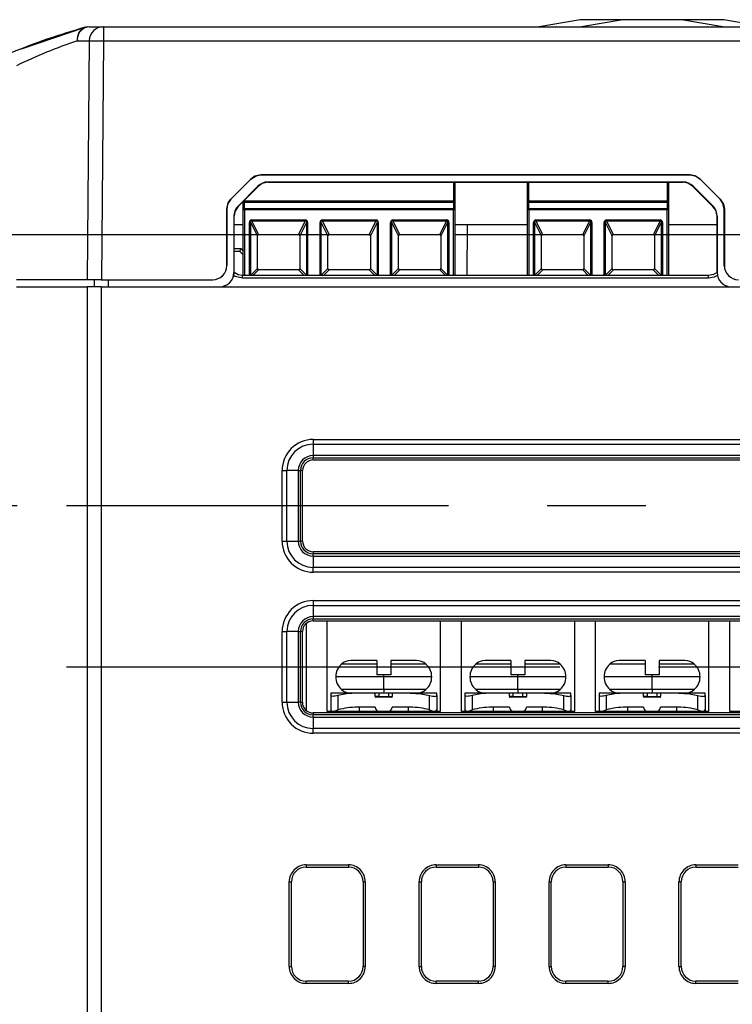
# Model space of a CAD drawing. Header units: millimetres. Extents: x 0 to 768, y 0 to 594.
# Tile 5 of 18: x 177 to 227, y 180 to 249. Entities that reach past the tile are written whole.
import ezdxf

# ---------------------------------------------------------------- set-up
doc = ezdxf.new("R2010")
doc.units = ezdxf.units.MM
doc.header["$LTSCALE"] = 2.75
doc.linetypes.add('CENTERX2', pattern=[20.32, 12.7, -2.54, 2.54, -2.54])
doc.layers.add('CENTER', color=40, linetype='CENTERX2')
doc.layers.add('DIMENSIONS', color=140, linetype='Continuous', lineweight=25)
doc.styles.add('SLDTEXTSTYLE0', font='TXT', dxfattribs={"width": 0.7})
doc.dimstyles.new('SLDDIMSTYLE1', dxfattribs={"dimtxt": 5.934521, "dimasz": 9.0805, "dimexe": 0, "dimexo": 0.0625, "dimgap": 1.48363, "dimtad": 0, "dimtih": 1, "dimtoh": 1, "dimdec": 1, "dimrnd": 1e-09, "dimzin": 12, "dimdsep": 46, "dimtxsty": 'SLDTEXTSTYLE0', "dimsah": 1, "dimcen": 0.09, "dimadec": 0, "dimazin": 3, "dimtfac": 1, "dimtdec": 1, "dimtofl": 0, "dimtmove": 0, "dimatfit": 3, "dimfxl": 0, "dimfrac": 2, "dimtolj": 1, "dimtzin": 12, "dimarcsym": 0})

# ---------------------------------------------------------------- blocks, each defined once
blk = doc.blocks.new('_D_2')
at = {"layer": 'DIMENSIONS'}
for p, q in [((176.381, 214.959), (139.534, 214.959)), ((148.265, 214.959), (148.265, 172.671)), ((139.447, 161.911), (137.455, 161.911)), ((137.455, 161.911), (137.455, 152.479)), ((157.082, 161.911), (159.075, 161.911)), ((159.075, 161.911), (159.075, 152.479)), ((137.455, 152.479), (139.447, 152.479)), ((159.075, 152.479), (157.082, 152.479)), ((148.265, 108.862), (148.265, 151.15)), ((167.843, 108.862), (139.534, 108.862))]:
    blk.add_line(p, q, dxfattribs=at)
for points in [[(148.265, 214.959), (146.868, 205.879), (149.662, 205.879)], [(148.265, 108.862), (149.662, 117.942), (146.868, 117.942)]]:
    blk.add_solid(points, dxfattribs=at)
at = {"layer": 'DIMENSIONS', "char_height": 5.8208, "attachment_point": 1, "style": 'SLDTEXTSTYLE0'}
for s, insert in [('106.1', (136.979, 170.743)), ('4.18', (139.447, 159.982))]:
    blk.add_mtext(s, dxfattribs=dict(at, insert=insert))

msp = doc.modelspace()

# ---------------------------------------------------------------- linework, layer by layer
for p, q in [((176.683, 247.304), (181.202, 248.824)), ((181.326, 248.846), (181.157, 248.81)), ((181.473, 248.862), (181.327, 248.827)), ((181.473, 248.862), (182.488, 248.862)), ((182.488, 248.862), (182.488, 247.862)), ((182.488, 248.862), (260.184, 248.862)), ((216.254, 249.348), (213.336, 248.862)), ((219.254, 249.348), (216.336, 248.862)), ((219.418, 249.362), (216.418, 249.362)), ((223.253, 249.362), (219.418, 249.362)), ((226.253, 249.362), (223.253, 249.362)), ((226.336, 248.862), (223.417, 249.348)), ((229.336, 248.862), (226.417, 249.348)), ((181.488, 247.87), (181.34, 230.962)), ((181.488, 247.87), (182.488, 247.862)), ((182.488, 247.862), (182.34, 230.962)), ((182.488, 247.862), (260.184, 247.862)), ((193.632, 238.379), (224.039, 238.379)), ((193.637, 238.375), (193.632, 238.379)), ((224.034, 238.375), (193.637, 238.375)), ((224.034, 238.375), (224.039, 238.379)), ((191.511, 236.672), (192.925, 238.086)), ((191.515, 236.668), (192.93, 238.082)), ((192.93, 238.082), (192.925, 238.086)), ((223.534, 237.875), (194.137, 237.875)), ((194.15, 237.861), (194.137, 237.875)), ((194.15, 237.861), (223.521, 237.861)), ((207.286, 237.861), (207.286, 236.515)), ((207.386, 236.502), (207.386, 237.861)), ((212.511, 236.502), (212.511, 237.861)), ((212.611, 236.515), (212.611, 237.861)), ((222.411, 237.861), (222.411, 236.515)), ((222.511, 236.502), (222.511, 237.861)), ((223.534, 237.875), (223.521, 237.861)), ((224.746, 238.086), (224.742, 238.082)), ((224.742, 238.082), (226.156, 236.668)), ((224.746, 238.086), (226.16, 236.672)), ((193.43, 237.582), (192.015, 236.168)), ((192.029, 236.154), (193.443, 237.568)), ((193.443, 237.568), (193.43, 237.582)), ((224.242, 237.582), (224.228, 237.568)), ((224.228, 237.568), (225.642, 236.154)), ((225.656, 236.168), (224.242, 237.582)), ((191.511, 236.672), (191.515, 236.668)), ((192.386, 236.502), (192.386, 236.511)), ((192.386, 236.348), (192.386, 236.502)), ((192.386, 235.9), (192.386, 236.348)), ((192.486, 236.515), (192.486, 236.611)), ((207.286, 236.515), (192.486, 236.515)), ((192.486, 236.438), (192.486, 236.515)), ((192.486, 236.438), (207.286, 236.438)), ((192.486, 235.989), (192.486, 236.438)), ((207.286, 236.515), (207.286, 236.438)), ((207.286, 236.438), (207.286, 235.989)), ((207.386, 236.348), (207.386, 236.502)), ((207.386, 235.9), (207.386, 236.348)), ((212.511, 236.348), (212.511, 236.502)), ((212.511, 235.9), (212.511, 236.348)), ((222.411, 236.515), (212.611, 236.515)), ((212.611, 236.438), (212.611, 236.515)), ((212.611, 236.438), (222.411, 236.438)), ((212.611, 235.989), (212.611, 236.438)), ((222.411, 236.515), (222.411, 236.438)), ((222.411, 236.438), (222.411, 235.989)), ((222.511, 236.348), (222.511, 236.502)), ((222.511, 235.9), (222.511, 236.348)), ((226.156, 236.668), (226.16, 236.672)), ((191.218, 231.962), (191.218, 235.965)), ((191.223, 235.961), (191.218, 235.965)), ((191.223, 235.961), (191.223, 231.962)), ((192.015, 236.168), (192.029, 236.154)), ((192.486, 235.9), (192.386, 235.9)), ((192.386, 231.262), (192.386, 235.9)), ((192.486, 235.989), (192.486, 235.9)), ((207.286, 235.989), (192.486, 235.989)), ((207.286, 235.9), (192.486, 235.9)), ((192.486, 235.9), (192.486, 231.262)), ((207.286, 235.9), (207.286, 235.989)), ((207.386, 235.9), (207.286, 235.9)), ((207.286, 231.262), (207.286, 235.9)), ((207.386, 231.262), (207.386, 235.9)), ((212.611, 235.9), (212.511, 235.9)), ((212.511, 231.262), (212.511, 235.9)), ((212.611, 235.989), (212.611, 235.9)), ((222.411, 235.989), (212.611, 235.989)), ((222.411, 235.9), (212.611, 235.9)), ((212.611, 235.9), (212.611, 231.262)), ((222.411, 235.9), (222.411, 235.989)), ((222.511, 235.9), (222.411, 235.9)), ((222.411, 231.262), (222.411, 235.9)), ((222.511, 231.262), (222.511, 235.9)), ((225.642, 236.154), (225.656, 236.168)), ((226.449, 235.961), (226.453, 235.965)), ((226.449, 231.962), (226.449, 235.961)), ((226.453, 235.965), (226.453, 231.962)), ((191.723, 235.461), (191.723, 231.462)), ((191.723, 235.461), (191.736, 235.447)), ((191.736, 231.462), (191.736, 235.447)), ((191.736, 234.862), (192.386, 234.862)), ((192.824, 235.01), (192.913, 235.01)), ((192.824, 231.279), (192.824, 235.01)), ((192.913, 231.279), (192.913, 235.01)), ((193.386, 234.065), (192.913, 235.01)), ((192.977, 235.203), (196.795, 235.203)), ((192.977, 235.132), (196.795, 235.132)), ((192.977, 235.132), (193.462, 234.162)), ((196.309, 234.162), (196.795, 235.132)), ((196.858, 235.01), (196.386, 234.065)), ((196.858, 235.01), (196.858, 231.279)), ((196.947, 235.01), (196.947, 231.279)), ((197.824, 235.01), (197.913, 235.01)), ((197.824, 231.279), (197.824, 235.01)), ((197.913, 231.279), (197.913, 235.01)), ((198.386, 234.065), (197.913, 235.01)), ((197.977, 235.203), (201.795, 235.203)), ((197.977, 235.132), (201.795, 235.132)), ((197.977, 235.132), (198.462, 234.162)), ((201.309, 234.162), (201.795, 235.132)), ((201.858, 235.01), (201.386, 234.065)), ((201.858, 235.01), (201.858, 231.279)), ((201.947, 235.01), (201.947, 231.279)), ((202.824, 235.01), (202.913, 235.01)), ((202.824, 231.279), (202.824, 235.01)), ((202.913, 231.279), (202.913, 235.01)), ((203.386, 234.065), (202.913, 235.01)), ((202.977, 235.203), (206.795, 235.203)), ((202.977, 235.132), (206.795, 235.132)), ((202.977, 235.132), (203.462, 234.162)), ((206.309, 234.162), (206.795, 235.132)), ((206.858, 235.01), (206.386, 234.065)), ((206.858, 235.01), (206.858, 231.279)), ((206.947, 235.01), (206.947, 231.279)), ((207.386, 234.862), (212.511, 234.862)), ((208.248, 234.862), (208.217, 231.262)), ((212.949, 235.01), (213.038, 235.01)), ((212.949, 231.279), (212.949, 235.01)), ((213.038, 231.279), (213.038, 235.01)), ((213.511, 234.065), (213.038, 235.01)), ((213.102, 235.203), (216.92, 235.203)), ((213.102, 235.132), (216.92, 235.132)), ((213.102, 235.132), (213.587, 234.162)), ((216.434, 234.162), (216.92, 235.132)), ((216.983, 235.01), (216.511, 234.065)), ((216.983, 235.01), (216.983, 231.279)), ((217.072, 235.01), (217.072, 231.279)), ((217.949, 235.01), (218.038, 235.01)), ((217.949, 231.279), (217.949, 235.01)), ((218.038, 231.279), (218.038, 235.01)), ((218.511, 234.065), (218.038, 235.01)), ((218.102, 235.203), (221.92, 235.203)), ((218.102, 235.132), (221.92, 235.132)), ((218.102, 235.132), (218.587, 234.162)), ((221.434, 234.162), (221.92, 235.132)), ((221.983, 235.01), (221.511, 234.065)), ((221.983, 235.01), (221.983, 231.279)), ((222.072, 235.01), (222.072, 231.279)), ((222.511, 234.862), (225.935, 234.862)), ((225.935, 235.447), (225.949, 235.461)), ((225.935, 235.447), (225.936, 231.462)), ((225.949, 231.462), (225.949, 235.461)), ((193.462, 234.162), (196.309, 234.162)), ((198.462, 234.162), (201.309, 234.162)), ((203.462, 234.162), (206.309, 234.162)), ((213.587, 234.162), (216.434, 234.162)), ((218.587, 234.162), (221.434, 234.162)), ((193.386, 231.751), (193.386, 234.065)), ((196.386, 234.065), (196.386, 231.751)), ((198.386, 231.751), (198.386, 234.065)), ((201.386, 234.065), (201.386, 231.751)), ((203.386, 231.751), (203.386, 234.065)), ((206.386, 234.065), (206.386, 231.751)), ((213.511, 231.751), (213.511, 234.065)), ((216.511, 234.065), (216.511, 231.751)), ((218.511, 231.751), (218.511, 234.065)), ((221.511, 234.065), (221.511, 231.751)), ((191.736, 233.16), (192.218, 233.16)), ((192.136, 232.962), (191.736, 232.962)), ((192.386, 232.712), (192.136, 232.962)), ((192.218, 233.16), (192.386, 232.993)), ((191.223, 231.962), (191.218, 231.962)), ((191.736, 231.462), (191.723, 231.462)), ((192.913, 231.279), (193.386, 231.751)), ((193.475, 231.662), (193.075, 231.262)), ((196.296, 231.662), (193.475, 231.662)), ((196.696, 231.262), (196.296, 231.662)), ((196.386, 231.751), (196.858, 231.279)), ((197.913, 231.279), (198.386, 231.751)), ((198.475, 231.662), (198.075, 231.262)), ((201.296, 231.662), (198.475, 231.662)), ((201.696, 231.262), (201.296, 231.662)), ((201.386, 231.751), (201.858, 231.279)), ((202.913, 231.279), (203.386, 231.751)), ((203.475, 231.662), (203.075, 231.262)), ((206.296, 231.662), (203.475, 231.662)), ((206.696, 231.262), (206.296, 231.662)), ((206.386, 231.751), (206.858, 231.279)), ((213.038, 231.279), (213.511, 231.751)), ((213.6, 231.662), (213.2, 231.262)), ((216.421, 231.662), (213.6, 231.662)), ((216.821, 231.262), (216.421, 231.662)), ((216.511, 231.751), (216.983, 231.279)), ((218.038, 231.279), (218.511, 231.751)), ((218.6, 231.662), (218.2, 231.262)), ((221.421, 231.662), (218.6, 231.662)), ((221.821, 231.262), (221.421, 231.662)), ((221.511, 231.751), (221.983, 231.279)), ((225.949, 231.462), (225.936, 231.462)), ((226.453, 231.962), (226.449, 231.962)), ((181.34, 230.962), (176.336, 230.962)), ((182.34, 230.962), (181.34, 230.962)), ((181.836, 230.962), (181.836, 230.462)), ((182.34, 230.962), (190.218, 230.962)), ((182.836, 230.462), (182.836, 230.962)), ((190.218, 230.962), (190.222, 230.962)), ((225.336, 231.262), (192.336, 231.262)), ((225.336, 231.063), (192.336, 231.063)), ((192.913, 231.262), (192.913, 231.279)), ((196.858, 231.279), (196.858, 231.262)), ((197.913, 231.262), (197.913, 231.279)), ((201.858, 231.279), (201.858, 231.262)), ((202.913, 231.262), (202.913, 231.279)), ((206.858, 231.279), (206.858, 231.262)), ((213.038, 231.262), (213.038, 231.279)), ((216.983, 231.279), (216.983, 231.262)), ((218.038, 231.262), (218.038, 231.279)), ((221.983, 231.279), (221.983, 231.262)), ((176.336, 230.462), (181.336, 230.462)), ((181.336, 230.462), (181.336, 114.862)), ((182.336, 230.462), (181.336, 230.462)), ((182.336, 230.462), (260.336, 230.462)), ((182.336, 230.462), (182.336, 114.862)), ((197.336, 219.656), (245.336, 219.656)), ((197.336, 219.656), (197.336, 219.318)), ((197.336, 219.318), (245.336, 219.318)), ((197.336, 219.318), (197.336, 218.518)), ((245.336, 218.518), (197.336, 218.518)), ((197.336, 218.518), (197.336, 218.358)), ((197.336, 218.358), (245.336, 218.358)), ((197.336, 218.208), (197.336, 218.358)), ((197.336, 218.208), (245.336, 218.208)), ((195.141, 212.462), (195.141, 217.462)), ((195.141, 217.462), (195.479, 217.462)), ((195.479, 212.462), (195.479, 217.462)), ((196.279, 217.462), (195.479, 217.462)), ((196.279, 217.462), (196.279, 212.462)), ((196.279, 217.462), (196.44, 217.462)), ((196.44, 212.462), (196.44, 217.462)), ((196.589, 217.462), (196.44, 217.462)), ((196.585, 212.462), (196.589, 217.462)), ((195.141, 212.462), (195.479, 212.462)), ((195.479, 212.462), (196.279, 212.462)), ((196.279, 212.462), (196.44, 212.462)), ((196.585, 212.462), (196.44, 212.462)), ((197.336, 211.711), (197.336, 211.566)), ((245.336, 211.711), (197.336, 211.711)), ((197.336, 211.406), (197.336, 211.566)), ((245.336, 211.566), (197.336, 211.566)), ((197.336, 211.406), (245.336, 211.406)), ((197.336, 211.406), (197.336, 210.605)), ((197.336, 210.267), (197.336, 210.605)), ((245.336, 210.605), (197.336, 210.605)), ((245.336, 210.267), (197.336, 210.267)), ((197.336, 208.256), (245.336, 208.256)), ((197.336, 208.256), (197.336, 207.918)), ((197.336, 207.918), (245.336, 207.918)), ((197.336, 207.918), (197.336, 207.118)), ((245.336, 207.118), (197.336, 207.118)), ((197.336, 207.118), (197.336, 206.958)), ((197.336, 206.958), (245.336, 206.958)), ((197.336, 206.817), (197.336, 206.958)), ((196.836, 206.624), (196.836, 200.493)), ((197.336, 206.817), (245.336, 206.817)), ((198.336, 200.412), (198.336, 206.817)), ((206.336, 206.817), (206.336, 200.412)), ((207.836, 200.412), (207.836, 206.817)), ((215.836, 206.817), (215.836, 200.412)), ((217.336, 200.412), (217.336, 206.817)), ((225.336, 206.817), (225.336, 200.412)), ((226.836, 200.412), (226.836, 206.817)), ((195.141, 201.062), (195.141, 206.062)), ((195.141, 206.062), (195.479, 206.062)), ((195.479, 201.062), (195.479, 206.062)), ((196.279, 206.062), (195.479, 206.062)), ((196.279, 206.062), (196.279, 201.062)), ((196.279, 206.062), (196.44, 206.062)), ((196.44, 201.062), (196.44, 206.062)), ((196.58, 206.062), (196.44, 206.062)), ((196.576, 201.062), (196.58, 206.062)), ((201.836, 204.012), (200.006, 204.012)), ((201.836, 204.012), (201.836, 203.762)), ((201.836, 203.762), (201.836, 203.012)), ((204.665, 204.012), (202.836, 204.012)), ((205.327, 203.762), (202.836, 203.762)), ((211.336, 204.012), (209.506, 204.012)), ((211.336, 204.012), (211.336, 203.762)), ((211.336, 203.762), (211.336, 203.012)), ((214.165, 204.012), (212.336, 204.012)), ((214.827, 203.762), (212.336, 203.762)), ((220.836, 204.012), (219.006, 204.012)), ((220.836, 204.012), (220.836, 203.762)), ((220.836, 203.762), (220.836, 203.012)), ((223.665, 204.012), (221.836, 204.012)), ((224.327, 203.762), (221.836, 203.762)), ((202.336, 202.862), (198.938, 202.862)), ((202.336, 203.012), (201.836, 203.012)), ((202.336, 202.862), (202.336, 203.012)), ((202.836, 203.012), (202.336, 203.012)), ((202.336, 201.962), (202.336, 202.862)), ((205.733, 202.862), (202.336, 202.862)), ((211.836, 202.862), (208.438, 202.862)), ((211.836, 203.012), (211.336, 203.012)), ((211.836, 202.862), (211.836, 203.012)), ((212.336, 203.012), (211.836, 203.012)), ((215.233, 202.862), (211.836, 202.862)), ((211.836, 201.962), (211.836, 202.862)), ((221.336, 202.862), (217.938, 202.862)), ((221.336, 203.012), (220.836, 203.012)), ((221.336, 202.862), (221.336, 203.012)), ((221.836, 203.012), (221.336, 203.012)), ((224.733, 202.862), (221.336, 202.862)), ((221.336, 201.962), (221.336, 202.862)), ((200.464, 201.712), (198.586, 201.712)), ((198.586, 201.712), (198.586, 201.548)), ((198.586, 201.548), (198.586, 200.517)), ((199.086, 201.548), (199.086, 200.517)), ((202.336, 201.962), (199.345, 201.962)), ((201.736, 201.712), (200.464, 201.712)), ((201.736, 201.462), (201.736, 201.712)), ((201.986, 201.712), (201.736, 201.712)), ((201.986, 201.462), (201.736, 201.462)), ((202.886, 201.412), (201.786, 201.412)), ((201.986, 201.712), (201.986, 201.462)), ((202.686, 201.712), (201.986, 201.712)), ((201.986, 201.462), (201.986, 201.412)), ((201.986, 201.462), (202.686, 201.462)), ((202.354, 201.962), (202.336, 201.962)), ((205.327, 201.962), (202.354, 201.962)), ((202.686, 201.462), (202.686, 201.712)), ((202.936, 201.712), (202.686, 201.712)), ((202.686, 201.462), (202.936, 201.462)), ((202.686, 201.412), (202.686, 201.462)), ((202.936, 201.712), (202.936, 201.462)), ((204.208, 201.712), (202.936, 201.712)), ((206.086, 201.712), (204.208, 201.712)), ((205.586, 200.517), (205.586, 201.548)), ((206.086, 201.548), (206.086, 201.712)), ((206.086, 201.548), (206.086, 200.517)), ((209.964, 201.712), (208.086, 201.712)), ((208.086, 201.712), (208.086, 201.548)), ((208.086, 201.548), (208.086, 200.517)), ((208.586, 201.548), (208.586, 200.517)), ((211.836, 201.962), (208.845, 201.962)), ((211.236, 201.712), (209.964, 201.712)), ((211.236, 201.462), (211.236, 201.712)), ((211.486, 201.712), (211.236, 201.712)), ((211.486, 201.462), (211.236, 201.462)), ((212.386, 201.412), (211.286, 201.412)), ((211.486, 201.712), (211.486, 201.462)), ((212.186, 201.712), (211.486, 201.712)), ((211.486, 201.462), (211.486, 201.412)), ((211.486, 201.462), (212.186, 201.462)), ((211.854, 201.962), (211.836, 201.962)), ((214.827, 201.962), (211.854, 201.962)), ((212.186, 201.462), (212.186, 201.712)), ((212.436, 201.712), (212.186, 201.712)), ((212.186, 201.462), (212.436, 201.462)), ((212.186, 201.412), (212.186, 201.462)), ((212.436, 201.712), (212.436, 201.462)), ((213.708, 201.712), (212.436, 201.712)), ((215.586, 201.712), (213.708, 201.712)), ((215.086, 200.517), (215.086, 201.548)), ((215.586, 201.548), (215.586, 201.712)), ((215.586, 201.548), (215.586, 200.517)), ((219.464, 201.712), (217.586, 201.712)), ((217.586, 201.712), (217.586, 201.548)), ((217.586, 201.548), (217.586, 200.517)), ((218.086, 201.548), (218.086, 200.517)), ((221.336, 201.962), (218.345, 201.962)), ((220.736, 201.712), (219.464, 201.712)), ((220.736, 201.462), (220.736, 201.712)), ((220.986, 201.712), (220.736, 201.712)), ((220.986, 201.462), (220.736, 201.462)), ((221.886, 201.412), (220.786, 201.412)), ((220.986, 201.712), (220.986, 201.462)), ((221.686, 201.712), (220.986, 201.712)), ((220.986, 201.462), (220.986, 201.412)), ((220.986, 201.462), (221.686, 201.462)), ((221.354, 201.962), (221.336, 201.962)), ((224.327, 201.962), (221.354, 201.962)), ((221.686, 201.462), (221.686, 201.712)), ((221.936, 201.712), (221.686, 201.712)), ((221.686, 201.412), (221.686, 201.462)), ((221.686, 201.462), (221.936, 201.462)), ((221.936, 201.712), (221.936, 201.462)), ((223.208, 201.712), (221.936, 201.712)), ((225.086, 201.712), (223.208, 201.712)), ((224.586, 200.517), (224.586, 201.548)), ((225.086, 201.548), (225.086, 201.712)), ((225.086, 201.548), (225.086, 200.517)), ((195.141, 201.062), (195.479, 201.062)), ((195.479, 201.062), (196.279, 201.062)), ((196.44, 201.062), (196.279, 201.062)), ((196.44, 201.062), (196.576, 201.062)), ((201.736, 200.712), (200.469, 200.712)), ((200.586, 200.712), (200.586, 200.412)), ((204.203, 200.712), (202.936, 200.712)), ((204.086, 200.412), (204.086, 200.712)), ((211.236, 200.712), (209.969, 200.712)), ((210.086, 200.712), (210.086, 200.412)), ((213.703, 200.712), (212.436, 200.712)), ((213.586, 200.412), (213.586, 200.712)), ((220.736, 200.712), (219.469, 200.712)), ((219.586, 200.712), (219.586, 200.412)), ((223.203, 200.712), (221.936, 200.712)), ((223.086, 200.412), (223.086, 200.712)), ((197.336, 200.302), (197.336, 200.166)), ((245.336, 200.302), (197.336, 200.302)), ((197.336, 200.006), (197.336, 200.166)), ((245.336, 200.166), (197.336, 200.166)), ((197.336, 200.006), (245.336, 200.006)), ((197.336, 200.006), (197.336, 199.205)), ((206.336, 200.412), (198.336, 200.412)), ((198.586, 200.517), (198.586, 200.412)), ((203.964, 200.412), (204.075, 200.476)), ((204.065, 200.474), (204.068, 200.487)), ((206.086, 200.515), (206.086, 200.412)), ((215.836, 200.412), (207.836, 200.412)), ((208.086, 200.517), (208.086, 200.412)), ((213.464, 200.412), (213.575, 200.476)), ((213.565, 200.474), (213.568, 200.487)), ((215.586, 200.515), (215.586, 200.412)), ((225.336, 200.412), (217.336, 200.412)), ((217.586, 200.515), (217.586, 200.412)), ((222.964, 200.412), (223.075, 200.476)), ((223.065, 200.474), (223.068, 200.487)), ((225.086, 200.515), (225.086, 200.412)), ((234.836, 200.412), (226.836, 200.412)), ((197.336, 198.867), (197.336, 199.205)), ((245.336, 199.205), (197.336, 199.205)), ((245.336, 198.867), (197.336, 198.867)), ((196.836, 189.556), (199.836, 189.556)), ((196.836, 189.556), (196.836, 189.399)), ((199.836, 189.556), (199.836, 189.399)), ((206.036, 189.556), (209.036, 189.556)), ((206.036, 189.556), (206.036, 189.399)), ((209.036, 189.556), (209.036, 189.399)), ((215.236, 189.556), (218.236, 189.556)), ((215.236, 189.556), (215.236, 189.399)), ((218.236, 189.556), (218.236, 189.399)), ((224.436, 189.556), (227.436, 189.556)), ((224.436, 189.556), (224.436, 189.399)), ((196.836, 189.399), (199.836, 189.399)), ((206.036, 189.399), (209.036, 189.399)), ((215.236, 189.399), (218.236, 189.399)), ((224.436, 189.399), (227.436, 189.399)), ((195.641, 182.362), (195.641, 188.362)), ((195.641, 188.362), (195.799, 188.362)), ((195.799, 182.362), (195.799, 188.362)), ((200.873, 188.362), (201.03, 188.362)), ((200.873, 188.362), (200.873, 182.362)), ((201.03, 188.362), (201.03, 182.362)), ((204.841, 182.362), (204.841, 188.362)), ((204.841, 188.362), (204.999, 188.362)), ((204.999, 182.362), (204.999, 188.362)), ((210.073, 188.362), (210.073, 182.362)), ((210.073, 188.362), (210.23, 188.362)), ((210.23, 188.362), (210.23, 182.362)), ((214.041, 182.362), (214.041, 188.362)), ((214.041, 188.362), (214.199, 188.362)), ((214.199, 182.362), (214.199, 188.362)), ((219.273, 188.362), (219.273, 182.362)), ((219.273, 188.362), (219.43, 188.362)), ((219.43, 188.362), (219.43, 182.362)), ((223.241, 182.362), (223.241, 188.362)), ((223.241, 188.362), (223.399, 188.362)), ((223.399, 182.362), (223.399, 188.362)), ((195.641, 182.362), (195.799, 182.362)), ((201.03, 182.362), (200.873, 182.362)), ((204.841, 182.362), (204.999, 182.362)), ((210.23, 182.362), (210.073, 182.362)), ((214.041, 182.362), (214.199, 182.362)), ((219.43, 182.362), (219.273, 182.362)), ((223.241, 182.362), (223.399, 182.362)), ((196.836, 181.167), (196.836, 181.325)), ((199.836, 181.325), (196.836, 181.325)), ((199.836, 181.167), (196.836, 181.167)), ((199.836, 181.167), (199.836, 181.325)), ((206.036, 181.167), (206.036, 181.325)), ((209.036, 181.325), (206.036, 181.325)), ((209.036, 181.167), (206.036, 181.167)), ((209.036, 181.167), (209.036, 181.325)), ((215.236, 181.167), (215.236, 181.325)), ((218.236, 181.325), (215.236, 181.325)), ((218.236, 181.167), (215.236, 181.167)), ((218.236, 181.167), (218.236, 181.325)), ((224.436, 181.167), (224.436, 181.325)), ((227.436, 181.325), (224.436, 181.325)), ((227.436, 181.167), (224.436, 181.167))]:
    msp.add_line(p, q)
at = {"flags": 128}
for points in [[(180.638, 247.87), (181.271, 247.87), (181.488, 247.87)], [(192.925, 238.086), (193.294, 238.32), (193.632, 238.379)], [(193.637, 238.375), (193.211, 238.279), (192.93, 238.082)], [(224.742, 238.082), (224.373, 238.316), (224.034, 238.375)], [(224.039, 238.379), (224.465, 238.284), (224.746, 238.086)], [(194.15, 237.861), (193.724, 237.766), (193.443, 237.568)], [(224.228, 237.568), (223.859, 237.802), (223.521, 237.861)], [(191.218, 235.965), (191.314, 236.391), (191.511, 236.672)], [(191.515, 236.668), (191.281, 236.299), (191.223, 235.961)], [(226.449, 235.961), (226.353, 236.387), (226.156, 236.668)], [(226.16, 236.672), (226.394, 236.303), (226.453, 235.965)], [(192.029, 236.154), (191.795, 235.785), (191.736, 235.447)], [(225.935, 235.447), (225.84, 235.873), (225.642, 236.154)], [(192.913, 235.01), (192.91, 235.057), (192.918, 235.099), (192.927, 235.116), (192.941, 235.128), (192.958, 235.133), (192.977, 235.132)], [(192.977, 235.132), (192.977, 235.14), (192.977, 235.148), (192.977, 235.156), (192.977, 235.165), (192.977, 235.174), (192.977, 235.184), (192.977, 235.193), (192.977, 235.203)], [(196.795, 235.203), (196.795, 235.193), (196.795, 235.184), (196.795, 235.174), (196.795, 235.165), (196.795, 235.156), (196.795, 235.148), (196.795, 235.14), (196.795, 235.132)], [(196.795, 235.132), (196.813, 235.133), (196.83, 235.128), (196.844, 235.116), (196.853, 235.099), (196.861, 235.057), (196.858, 235.01)], [(196.947, 235.01), (196.934, 235.01), (196.92, 235.01), (196.907, 235.01), (196.895, 235.01), (196.884, 235.01), (196.874, 235.01), (196.865, 235.01), (196.858, 235.01)], [(197.913, 235.01), (197.91, 235.057), (197.918, 235.099), (197.927, 235.116), (197.941, 235.128), (197.958, 235.133), (197.977, 235.132)], [(197.977, 235.132), (197.977, 235.14), (197.977, 235.148), (197.977, 235.156), (197.977, 235.165), (197.977, 235.174), (197.977, 235.184), (197.977, 235.193), (197.977, 235.203)], [(201.795, 235.203), (201.795, 235.193), (201.795, 235.184), (201.795, 235.174), (201.795, 235.165), (201.795, 235.156), (201.795, 235.148), (201.795, 235.14), (201.795, 235.132)], [(201.795, 235.132), (201.813, 235.133), (201.83, 235.128), (201.844, 235.116), (201.853, 235.099), (201.861, 235.057), (201.858, 235.01)], [(201.947, 235.01), (201.934, 235.01), (201.92, 235.01), (201.907, 235.01), (201.895, 235.01), (201.884, 235.01), (201.874, 235.01), (201.865, 235.01), (201.858, 235.01)], [(202.913, 235.01), (202.91, 235.057), (202.918, 235.099), (202.927, 235.116), (202.941, 235.128), (202.958, 235.133), (202.977, 235.132)], [(202.977, 235.203), (202.977, 235.193), (202.977, 235.184), (202.977, 235.174), (202.977, 235.165), (202.977, 235.156), (202.977, 235.148), (202.977, 235.14), (202.977, 235.132)], [(206.795, 235.203), (206.795, 235.193), (206.795, 235.184), (206.795, 235.174), (206.795, 235.165), (206.795, 235.156), (206.795, 235.148), (206.795, 235.14), (206.795, 235.132)], [(206.795, 235.132), (206.813, 235.133), (206.83, 235.128), (206.844, 235.116), (206.853, 235.099), (206.861, 235.057), (206.858, 235.01)], [(206.858, 235.01), (206.865, 235.01), (206.874, 235.01), (206.884, 235.01), (206.895, 235.01), (206.907, 235.01), (206.92, 235.01), (206.934, 235.01), (206.947, 235.01)], [(213.038, 235.01), (213.035, 235.057), (213.043, 235.099), (213.052, 235.116), (213.066, 235.128), (213.083, 235.133), (213.102, 235.132)], [(213.102, 235.132), (213.102, 235.14), (213.102, 235.148), (213.102, 235.156), (213.102, 235.165), (213.102, 235.174), (213.102, 235.184), (213.102, 235.193), (213.102, 235.203)], [(216.92, 235.203), (216.92, 235.193), (216.92, 235.184), (216.92, 235.174), (216.92, 235.165), (216.92, 235.156), (216.92, 235.148), (216.92, 235.14), (216.92, 235.132)], [(216.92, 235.132), (216.938, 235.133), (216.955, 235.128), (216.969, 235.116), (216.978, 235.099), (216.986, 235.057), (216.983, 235.01)], [(217.072, 235.01), (217.059, 235.01), (217.045, 235.01), (217.032, 235.01), (217.02, 235.01), (217.009, 235.01), (216.999, 235.01), (216.99, 235.01), (216.983, 235.01)], [(218.038, 235.01), (218.035, 235.057), (218.043, 235.099), (218.052, 235.116), (218.066, 235.128), (218.083, 235.133), (218.102, 235.132)], [(218.102, 235.132), (218.102, 235.14), (218.102, 235.148), (218.102, 235.156), (218.102, 235.165), (218.102, 235.174), (218.102, 235.184), (218.102, 235.193), (218.102, 235.203)], [(221.92, 235.203), (221.92, 235.193), (221.92, 235.184), (221.92, 235.174), (221.92, 235.165), (221.92, 235.156), (221.92, 235.148), (221.92, 235.14), (221.92, 235.132)], [(221.92, 235.132), (221.938, 235.133), (221.955, 235.128), (221.969, 235.116), (221.978, 235.099), (221.986, 235.057), (221.983, 235.01)], [(222.072, 235.01), (222.059, 235.01), (222.045, 235.01), (222.032, 235.01), (222.02, 235.01), (222.009, 235.01), (221.999, 235.01), (221.99, 235.01), (221.983, 235.01)], [(192.336, 231.262), (192.028, 231.31), (191.736, 231.468)], [(225.936, 231.47), (225.674, 231.321), (225.336, 231.262)], [(192.336, 231.063), (191.824, 231.178), (191.704, 231.271)], [(192.336, 231.063), (192.336, 231.145), (192.336, 231.217), (192.336, 231.251), (192.336, 231.262)], [(192.824, 231.279), (192.838, 231.279), (192.851, 231.279), (192.864, 231.279), (192.876, 231.279), (192.888, 231.279), (192.898, 231.279), (192.906, 231.279), (192.913, 231.279)], [(196.947, 231.279), (196.934, 231.279), (196.92, 231.279), (196.907, 231.279), (196.895, 231.279), (196.884, 231.279), (196.874, 231.279), (196.865, 231.279), (196.858, 231.279)], [(197.824, 231.279), (197.838, 231.279), (197.851, 231.279), (197.864, 231.279), (197.876, 231.279), (197.888, 231.279), (197.898, 231.279), (197.906, 231.279), (197.913, 231.279)], [(201.947, 231.279), (201.934, 231.279), (201.92, 231.279), (201.907, 231.279), (201.895, 231.279), (201.884, 231.279), (201.874, 231.279), (201.865, 231.279), (201.858, 231.279)], [(202.824, 231.279), (202.838, 231.279), (202.851, 231.279), (202.864, 231.279), (202.876, 231.279), (202.888, 231.279), (202.898, 231.279), (202.906, 231.279), (202.913, 231.279)], [(206.947, 231.279), (206.934, 231.279), (206.92, 231.279), (206.907, 231.279), (206.895, 231.279), (206.884, 231.279), (206.874, 231.279), (206.865, 231.279), (206.858, 231.279)], [(212.949, 231.279), (212.963, 231.279), (212.976, 231.279), (212.989, 231.279), (213.001, 231.279), (213.013, 231.279), (213.023, 231.279), (213.031, 231.279), (213.038, 231.279)], [(217.072, 231.279), (217.059, 231.279), (217.045, 231.279), (217.032, 231.279), (217.02, 231.279), (217.009, 231.279), (216.999, 231.279), (216.99, 231.279), (216.983, 231.279)], [(217.949, 231.279), (217.963, 231.279), (217.976, 231.279), (217.989, 231.279), (218.001, 231.279), (218.013, 231.279), (218.023, 231.279), (218.031, 231.279), (218.038, 231.279)], [(222.072, 231.279), (222.059, 231.279), (222.045, 231.279), (222.032, 231.279), (222.02, 231.279), (222.009, 231.279), (221.999, 231.279), (221.99, 231.279), (221.983, 231.279)], [(225.977, 231.268), (225.742, 231.134), (225.336, 231.063)], [(225.336, 231.063), (225.336, 231.102), (225.336, 231.139), (225.336, 231.174), (225.336, 231.204), (225.336, 231.228), (225.336, 231.247), (225.336, 231.258), (225.336, 231.262)], [(201.836, 203.762), (200.853, 203.762), (200.051, 203.762), (199.527, 203.762), (199.345, 203.762), (199.345, 203.762)], [(202.836, 204.012), (202.836, 203.951), (202.836, 203.762)], [(202.836, 203.762), (202.836, 203.435), (202.836, 203.012)], [(211.336, 203.762), (210.353, 203.762), (209.551, 203.762), (209.027, 203.762), (208.845, 203.762), (208.845, 203.762)], [(212.336, 204.012), (212.336, 203.951), (212.336, 203.762)], [(212.336, 203.762), (212.336, 203.435), (212.336, 203.012)], [(220.836, 203.762), (219.853, 203.762), (219.051, 203.762), (218.527, 203.762), (218.345, 203.762), (218.345, 203.762)], [(221.836, 204.012), (221.836, 203.951), (221.836, 203.762)], [(221.836, 203.762), (221.836, 203.435), (221.836, 203.012)], [(199.086, 201.548), (198.896, 201.502), (198.809, 201.482), (198.732, 201.474), (198.669, 201.482), (198.623, 201.502), (198.586, 201.548)], [(200.464, 201.712), (199.688, 201.657), (199.086, 201.548)], [(204.208, 201.712), (204.984, 201.657), (205.586, 201.548)], [(205.586, 201.548), (205.776, 201.502), (205.873, 201.481), (205.939, 201.474), (205.996, 201.481), (206.048, 201.502), (206.086, 201.548)], [(208.586, 201.548), (208.396, 201.502), (208.309, 201.482), (208.232, 201.474), (208.169, 201.482), (208.123, 201.502), (208.086, 201.548)], [(209.964, 201.712), (209.188, 201.657), (208.586, 201.548)], [(213.708, 201.712), (214.484, 201.657), (215.086, 201.548)], [(215.086, 201.548), (215.276, 201.502), (215.373, 201.481), (215.439, 201.474), (215.496, 201.481), (215.548, 201.502), (215.586, 201.548)], [(218.086, 201.548), (217.896, 201.502), (217.809, 201.482), (217.732, 201.474), (217.669, 201.482), (217.623, 201.502), (217.586, 201.548)], [(219.464, 201.712), (218.688, 201.657), (218.086, 201.548)], [(223.208, 201.712), (223.984, 201.657), (224.586, 201.548)], [(224.586, 201.548), (224.776, 201.502), (224.873, 201.481), (224.939, 201.474), (224.996, 201.481), (225.048, 201.502), (225.086, 201.548)], [(198.586, 200.517), (198.623, 200.462), (198.669, 200.438), (198.732, 200.427), (198.809, 200.438), (198.896, 200.462), (199.086, 200.517)], [(205.586, 200.517), (205.775, 200.462), (205.862, 200.438), (205.939, 200.427), (206.002, 200.438), (206.048, 200.462), (206.086, 200.517)], [(208.086, 200.517), (208.123, 200.462), (208.169, 200.438), (208.232, 200.427), (208.309, 200.438), (208.396, 200.462), (208.586, 200.517)], [(215.086, 200.517), (215.275, 200.462), (215.362, 200.438), (215.439, 200.427), (215.502, 200.438), (215.548, 200.462), (215.586, 200.517)], [(217.586, 200.517), (217.623, 200.462), (217.669, 200.438), (217.732, 200.427), (217.809, 200.438), (217.896, 200.462), (218.086, 200.517)], [(224.586, 200.517), (224.775, 200.462), (224.862, 200.438), (224.939, 200.427), (225.002, 200.438), (225.048, 200.462), (225.086, 200.517)]]:
    msp.add_lwpolyline(points, dxfattribs=at)
for centre, radius, start, end in [((194.797, 200.708), 50, 105.7781, 112.13348), ((181.505, 248.002), 0.877, 110.25621, 188.61512), ((181.525, 247.958), 0.891, 102.84602, 185.67825), ((182.488, 247.862), 1, 90, 179.5), ((216.418, 248.362), 1, 90, 99.46232), ((219.418, 248.362), 1, 90, 99.46232), ((223.253, 248.362), 1, 80.53768, 90), ((226.253, 248.362), 1, 80.53768, 90), ((192.439, 212.967), 36.844, 108.67975, 115.91632), ((194.137, 236.875), 1, 90.00229, 134.9968), ((223.534, 236.875), 1, 45.0032, 89.99771), ((192.461, 236.304), 0.212, 83.34151, 110.7996), ((192.481, 236.343), 0.0952, 86.98825, 176.63238), ((207.31, 236.304), 0.212, 69.2004, 96.65849), ((207.291, 236.343), 0.0952, 3.36762, 93.01175), ((212.586, 236.304), 0.212, 83.34151, 110.7996), ((212.606, 236.343), 0.0952, 86.98825, 176.63238), ((222.435, 236.304), 0.212, 69.2004, 96.65849), ((222.416, 236.343), 0.0952, 3.36762, 93.01175), ((192.723, 235.461), 1, 135.0032, 179.99771), ((192.481, 235.894), 0.0952, 86.98825, 176.63238), ((207.291, 235.894), 0.0952, 3.36762, 93.01175), ((212.606, 235.894), 0.0952, 86.98825, 176.63238), ((222.416, 235.894), 0.0952, 3.36762, 93.01175), ((224.949, 235.461), 1, 0.00229, 44.9968), ((192.989, 235.036), 0.167, 94.23054, 189.11185), ((196.779, 235.034), 0.17, 351.90246, 84.75464), ((197.989, 235.036), 0.167, 94.23054, 189.11185), ((201.779, 235.034), 0.17, 351.90246, 84.75464), ((202.989, 235.036), 0.167, 94.23054, 189.11185), ((206.779, 235.034), 0.17, 351.90246, 84.7548), ((213.114, 235.036), 0.167, 94.23036, 189.11203), ((216.903, 235.033), 0.171, 352.26734, 84.38976), ((218.114, 235.036), 0.167, 94.23036, 189.11203), ((221.903, 235.033), 0.171, 352.26734, 84.38976), ((193.47, 234.077), 0.085, 95.22331, 188.11905), ((196.303, 234.078), 0.0837, 350.87047, 85.7877), ((198.47, 234.077), 0.085, 95.22332, 188.11905), ((201.303, 234.078), 0.0837, 350.87054, 85.78699), ((203.47, 234.077), 0.085, 95.22331, 188.11905), ((206.303, 234.078), 0.0837, 350.87047, 85.7877), ((213.595, 234.077), 0.085, 95.22331, 188.11905), ((216.428, 234.078), 0.0837, 350.87047, 85.7877), ((218.595, 234.077), 0.085, 95.22332, 188.11905), ((221.428, 234.078), 0.0837, 350.87054, 85.78699), ((203.342, 228.395), 12.101, 156.81324, 157.83058), ((190.218, 231.962), 1, 269.99881, 359.99901), ((190.223, 231.962), 1, 269.99881, 359.99901), ((190.723, 231.462), 1, 269.99901, 359.99881), ((190.736, 231.462), 1, 269.99954, 359.99391), ((193.472, 231.749), 0.0868, 178.26047, 271.73949), ((196.299, 231.749), 0.0868, 268.26047, 1.73953), ((198.472, 231.749), 0.0868, 178.26047, 271.73949), ((201.299, 231.749), 0.0868, 268.26047, 1.73953), ((203.472, 231.749), 0.0868, 178.26047, 271.73949), ((206.299, 231.749), 0.0868, 268.26047, 1.73953), ((213.597, 231.749), 0.0868, 178.26047, 271.73949), ((216.424, 231.749), 0.0868, 268.26047, 1.73953), ((218.597, 231.749), 0.0868, 178.26047, 271.73949), ((221.424, 231.749), 0.0868, 268.26047, 1.73953), ((226.936, 231.462), 1, 180.00628, 270.00027), ((226.949, 231.462), 1, 180.00099, 270.00119), ((227.449, 231.962), 1, 180.00119, 270.00099), ((227.453, 231.962), 1, 180.00119, 270.00099), ((197.335, 217.462), 2.194, 89.98892, 180.01108), ((197.336, 217.462), 1.857, 90, 180), ((197.336, 217.462), 1.056, 90, 180), ((197.336, 217.462), 0.896, 90, 180), ((197.336, 217.461), 0.747, 89.99781, 179.95846), ((197.335, 212.461), 2.194, 179.98892, 270.01108), ((197.336, 212.462), 1.857, 180, 270), ((197.336, 212.462), 1.056, 180, 270), ((197.336, 212.462), 0.896, 180, 270), ((197.336, 212.461), 0.751, 179.95846, 269.99777), ((197.335, 206.062), 2.194, 89.98892, 180.01108), ((197.336, 206.062), 1.857, 90, 180), ((197.336, 206.062), 1.056, 90, 180), ((197.336, 206.062), 0.896, 90, 180), ((197.336, 206.061), 0.755, 89.99781, 179.95846), ((200.138, 202.862), 1.2, 131.42775, 180), ((200.006, 203.012), 1, 90, 131.42757), ((204.665, 203.012), 1, 48.59038, 90), ((204.533, 202.862), 1.2, 0, 48.59038), ((209.638, 202.862), 1.2, 131.42775, 180), ((209.506, 203.012), 1, 90, 131.42757), ((214.165, 203.012), 1, 48.59038, 90), ((214.033, 202.862), 1.2, 0, 48.59038), ((219.138, 202.862), 1.2, 131.42775, 180), ((219.006, 203.012), 1, 90, 131.42757), ((223.665, 203.012), 1, 48.59038, 90), ((223.533, 202.862), 1.2, 0, 48.59038), ((200.138, 202.862), 1.2, 180, 228.59038), ((204.533, 202.862), 1.2, 311.40962, 0), ((209.638, 202.862), 1.2, 180, 228.59038), ((214.033, 202.862), 1.2, 311.40962, 0), ((219.138, 202.862), 1.2, 180, 228.59038), ((223.533, 202.862), 1.2, 311.40962, 0), ((200.006, 202.712), 1, 228.59038, 270), ((201.786, 201.462), 0.05, 180, 270), ((196.905, 201.927), 5.45, 357.73475, 0.36376), ((202.886, 201.462), 0.05, 270, 0), ((204.665, 202.712), 1, 270, 311.40962), ((209.506, 202.712), 1, 228.59038, 270), ((211.286, 201.462), 0.05, 180, 270), ((206.405, 201.927), 5.45, 357.73475, 0.36376), ((212.386, 201.462), 0.05, 270, 0), ((214.165, 202.712), 1, 270, 311.40962), ((219.006, 202.712), 1, 228.59038, 270), ((220.786, 201.462), 0.05, 180, 270), ((215.905, 201.927), 5.45, 357.73475, 0.36376), ((221.886, 201.462), 0.05, 270, 0), ((223.665, 202.712), 1, 270, 311.40962), ((197.335, 201.061), 2.194, 179.98892, 270.01108), ((197.336, 201.062), 1.857, 180, 270), ((197.336, 201.062), 1.056, 180, 270), ((197.336, 201.062), 0.896, 180, 270), ((197.336, 201.061), 0.759, 179.95847, 269.99777), ((200.525, 195.302), 5.41, 90.59394, 105.42524), ((202.036, 200.712), 0.3, 180, 270), ((202.636, 200.712), 0.3, 270, 0), ((204.147, 195.302), 5.41, 74.57476, 89.40607), ((210.025, 195.302), 5.41, 90.59394, 105.42524), ((211.536, 200.712), 0.3, 180, 270), ((212.136, 200.712), 0.3, 270, 0), ((213.647, 195.302), 5.41, 74.57476, 89.40607), ((219.525, 195.302), 5.41, 90.59394, 105.42524), ((221.036, 200.712), 0.3, 180, 270), ((221.636, 200.712), 0.3, 270, 0), ((223.147, 195.302), 5.41, 74.57476, 89.40607), ((196.835, 188.362), 1.194, 89.98787, 180.01213), ((199.836, 188.362), 1.194, 359.98787, 90.01213), ((206.035, 188.362), 1.194, 89.98787, 180.01213), ((209.036, 188.362), 1.194, 359.98787, 90.01213), ((215.235, 188.362), 1.194, 89.98787, 180.01213), ((218.236, 188.362), 1.194, 359.98787, 90.01213), ((224.435, 188.362), 1.194, 89.98787, 180.01213), ((196.836, 188.362), 1.037, 90, 180), ((199.836, 188.362), 1.037, 0, 90), ((206.036, 188.362), 1.037, 90, 180), ((209.036, 188.362), 1.037, 0, 90), ((215.236, 188.362), 1.037, 90, 180), ((218.236, 188.362), 1.037, 0, 90), ((224.436, 188.362), 1.037, 90, 180), ((196.835, 182.361), 1.194, 179.98787, 270.01213), ((196.836, 182.362), 1.037, 180, 270), ((199.836, 182.361), 1.194, 269.98787, 0.01213), ((199.836, 182.362), 1.037, 270, 360), ((206.035, 182.361), 1.194, 179.98787, 270.01213), ((206.036, 182.362), 1.037, 180, 270), ((209.036, 182.361), 1.194, 269.98787, 0.01213), ((209.036, 182.362), 1.037, 270, 360), ((215.235, 182.361), 1.194, 179.98787, 270.01213), ((215.236, 182.362), 1.037, 180, 270), ((218.236, 182.361), 1.194, 269.98787, 0.01213), ((218.236, 182.362), 1.037, 270, 360), ((224.435, 182.361), 1.194, 179.98787, 270.01213), ((224.436, 182.362), 1.037, 180, 270)]:
    msp.add_arc(centre, radius, start, end)
at = {"layer": 'CENTER'}
for p, q in [((165.524, 234.168), (264.898, 234.168)), ((262.798, 214.959), (179.873, 214.959)), ((179.873, 203.559), (262.798, 203.559))]:
    msp.add_line(p, q, dxfattribs=at)

# ---------------------------------------------------------------- dimensions: what is measured, and where the dimension line sits
at = {"layer": 'DIMENSIONS'}
dim = msp.add_linear_dim(base=(148.265, 108.862), p1=(179.873, 214.959), p2=(171.336, 108.862), angle=90, dimstyle='SLDDIMSTYLE1', dxfattribs=at)
dim.commit()
dim.dimension.update_dxf_attribs({"geometry": '_D_2', "text_midpoint": (148.265, 161.911), "dimtype": 160})

doc.saveas('drawing.dxf')
